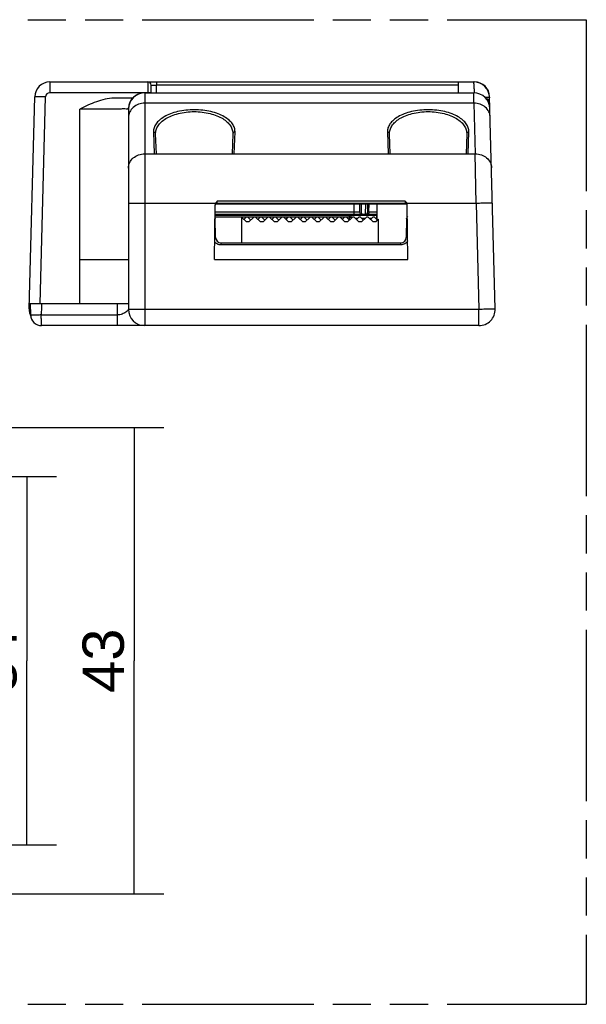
# Model space of a CAD drawing. Header units: millimetres. Extents: x 0 to 210, y 0 to 297.
# Tile 13 of 14: x 121 to 150, y 133 to 183. Entities that reach past the tile are written whole.
import ezdxf
from ezdxf.enums import TextEntityAlignment as Align

# ---------------------------------------------------------------- set-up
doc = ezdxf.new("R2010")
doc.units = ezdxf.units.MM
doc.header["$LTSCALE"] = 19.36
doc.linetypes.add('PHANTOM', pattern=[0.8, 0.45, -0.05, 0.1, -0.05, 0.1, -0.05])
doc.layers.get('0').update_dxf_attribs({"linetype": 'CONTINUOUS'})
doc.layers.add('DEFAULT_3', color=7, linetype='PHANTOM')
doc.layers.add('Z_DIM_2D', color=7, linetype='CONTINUOUS')
doc.styles.add('TEXTSTYLE_3', font='helveticaneueltw1g-ltcn.otf')
doc.dimstyles.new('DIMSTYLE_1', dxfattribs={"dimtxt": 2.1, "dimasz": 3.5, "dimexe": 1.5, "dimexo": 0, "dimgap": 0.525, "dimtad": 1, "dimdec": 0, "dimlfac": 1.818182, "dimdsep": 46, "dimtxsty": 'TEXTSTYLE_3', "dimcen": 0.09, "dimclrt": 5, "dimadec": 0, "dimazin": 0, "dimtp": 0.3, "dimtm": 0.3, "dimtfac": 1, "dimtdec": 0, "dimtofl": 0, "dimtmove": 0, "dimatfit": 3, "dimfxl": 0, "dimtolj": 1, "dimarcsym": 0})
doc.dimstyles.new('DIMSTYLE_5', dxfattribs={"dimtxt": 2.1, "dimasz": 3.5, "dimexe": 1.5, "dimexo": 0, "dimgap": 0.525, "dimtad": 1, "dimdec": 3, "dimlfac": 1.818182, "dimdsep": 46, "dimtxsty": 'TEXTSTYLE_3', "dimcen": 0.09, "dimclrt": 5, "dimadec": 0, "dimazin": 0, "dimtp": 0.3, "dimtm": 0.3, "dimtfac": 1, "dimtdec": 3, "dimtofl": 0, "dimtmove": 0, "dimatfit": 3, "dimfxl": 0, "dimtolj": 1, "dimarcsym": 0})

# ---------------------------------------------------------------- blocks, each defined once
blk = doc.blocks.new('*D2')
at = {"layer": 'Z_DIM_2D', "color": 2, "linetype": 'Continuous'}
for p, q in [((112.64, 161.964), (128.662, 161.964)), ((127.162, 161.964), (127.162, 150.128)), ((127.162, 138.292), (127.162, 150.128)), ((104.613, 138.292), (128.662, 138.292))]:
    blk.add_line(p, q, dxfattribs=at)
at = {"layer": 'Z_DIM_2D', "color": 5, "linetype": 'Continuous', "style": 'TEXTSTYLE_3'}
blk.add_text('43', height=2.1, rotation=90, dxfattribs=at).set_placement((126.637, 150.128), align=Align.CENTER)
blk = doc.blocks.new('_NONE')
blk = doc.blocks.new('*D7')
at = {"layer": 'Z_DIM_2D', "color": 2, "linetype": 'Continuous'}
for p, q in [((69.475, 159.479), (123.211, 159.479)), ((121.711, 159.479), (121.711, 150.129)), ((121.711, 140.779), (121.711, 150.129)), ((102.752, 140.779), (123.211, 140.779))]:
    blk.add_line(p, q, dxfattribs=at)
at = {"layer": 'Z_DIM_2D', "color": 5, "linetype": 'Continuous', "style": 'TEXTSTYLE_3'}
blk.add_text('34', height=2.1, rotation=90, dxfattribs=at).set_placement((121.186, 150.129), align=Align.CENTER)

msp = doc.modelspace()

# ---------------------------------------------------------------- linework, layer by layer
at = {"color": 9, "linetype": 'Continuous'}
for p, q in [((122.88068, 179.51952), (122.88068, 178.96952)), ((127.85284, 179.51952), (127.85956, 178.96952)), ((128.29277, 179.51952), (128.29277, 179.3574)), ((128.2997, 178.96039), (128.29277, 179.3574)), ((143.62416, 179.3574), (128.29277, 179.3574)), ((122.66076, 178.75528), (122.11094, 178.76968)), ((122.38552, 168.24452), (122.66076, 178.75528)), ((127.85956, 178.96952), (122.88068, 178.96952)), ((127.69646, 178.96039), (127.69646, 167.14452)), ((128.02454, 178.9724), (127.85956, 178.96952)), ((127.85956, 178.96952), (127.85972, 178.96039)), ((144.42113, 178.44224), (144.41011, 178.96039)), ((124.39618, 168.24452), (124.39637, 178.14448)), ((126.14465, 178.14452), (124.39637, 178.14452)), ((126.87146, 178.13539), (126.84486, 178.13996)), ((144.42113, 178.44224), (127.69646, 178.44224)), ((144.42113, 178.44224), (144.48846, 175.87114)), ((128.14254, 176.98124), (128.18112, 175.87115)), ((132.24486, 175.87114), (132.2835, 176.98124)), ((140.02254, 176.98124), (140.06116, 175.87114)), ((144.12489, 175.87114), (144.16351, 176.98124)), ((127.69646, 175.87115), (128.18112, 175.87115)), ((132.24486, 175.87114), (140.06116, 175.87114)), ((144.12489, 175.87114), (144.48846, 175.87114)), ((144.53578, 173.35043), (144.48846, 175.87114)), ((131.28899, 173.35046), (127.69646, 173.35046)), ((131.37994, 173.35039), (131.38197, 173.4667)), ((140.92408, 173.4667), (131.38197, 173.4667)), ((139.08815, 172.9176), (139.0918, 173.33584)), ((144.53578, 173.35043), (141.01707, 173.35043)), ((144.53578, 173.35043), (144.67631, 167.98392)), ((132.8487, 172.64558), (131.26474, 172.64558)), ((131.26712, 172.9176), (138.60948, 172.9176)), ((133.24138, 172.64558), (132.93273, 172.64558)), ((133.5637, 172.64558), (133.32575, 172.64558)), ((133.95638, 172.64558), (133.64773, 172.64558)), ((134.2787, 172.64558), (134.04075, 172.64558)), ((134.67138, 172.64558), (134.36273, 172.64558)), ((134.9937, 172.64558), (134.75575, 172.64558)), ((135.38638, 172.64558), (135.07773, 172.64558)), ((135.7087, 172.64558), (135.47075, 172.64558)), ((136.10138, 172.64558), (135.79273, 172.64558)), ((136.4237, 172.64558), (136.18575, 172.64558)), ((136.19991, 172.75292), (136.19896, 172.8075)), ((136.81638, 172.64558), (136.50773, 172.64558)), ((137.1387, 172.64558), (136.90075, 172.64558)), ((137.53138, 172.64558), (137.22273, 172.64558)), ((137.8537, 172.64558), (137.61575, 172.64558)), ((138.0864, 172.64558), (137.93773, 172.64558)), ((138.0864, 172.64558), (138.09378, 172.50474)), ((138.50231, 172.59112), (138.39696, 172.59112)), ((138.89516, 172.59112), (138.71912, 172.59112)), ((139.08815, 172.9176), (139.02922, 172.91856)), ((139.08815, 172.9176), (139.5119, 172.9176)), ((139.21731, 172.59112), (139.11196, 172.59112)), ((139.2491, 172.75452), (139.2491, 172.80952)), ((139.47131, 172.59112), (139.43412, 172.59112)), ((139.47131, 172.59112), (139.47098, 172.55425)), ((139.47131, 172.75452), (139.47131, 172.59112)), ((131.56989, 171.34923), (131.56989, 171.24115)), ((140.70941, 171.24115), (131.56989, 171.24115)), ((140.70941, 171.24115), (140.70941, 171.34923)), ((124.39637, 170.49952), (126.87146, 170.49952)), ((126.32146, 167.14452), (126.32146, 168.24452)), ((122.44459, 167.68492), (126.32146, 167.68492)), ((127.69646, 167.98392), (144.67631, 167.98392)), ((144.67631, 167.14452), (144.67631, 167.98392))]:
    msp.add_line(p, q, dxfattribs=at)
at = {"color": 7, "linetype": 'Continuous'}
for p, q in [((122.88068, 179.51952), (144.44908, 179.51952)), ((143.62698, 179.51946), (143.61723, 178.96037)), ((128.02475, 178.96039), (128.01782, 179.3574)), ((121.8287, 167.99112), (122.11094, 178.76967)), ((127.08589, 178.69452), (126.13572, 178.69452)), ((127.66747, 178.96006), (127.55079, 178.94847)), ((127.69058, 178.96039), (127.66747, 178.96006)), ((127.69646, 178.96039), (144.41011, 178.96039)), ((145.50103, 167.99112), (145.21878, 178.76961)), ((126.84485, 178.13539), (126.84493, 178.14452)), ((126.84637, 178.18508), (126.86607, 178.18508)), ((126.86767, 178.20966), (126.86608, 178.18508)), ((126.87146, 178.13539), (126.87146, 167.96952)), ((128.28802, 175.87115), (128.25251, 176.88803)), ((132.17353, 176.88803), (132.13802, 175.87115)), ((140.16802, 175.87115), (140.13251, 176.88803)), ((144.05354, 176.88803), (144.01802, 175.87115)), ((128.18086, 175.87115), (132.2446, 175.87115)), ((140.06115, 175.87115), (144.12487, 175.87115)), ((131.24601, 170.49952), (131.27023, 173.27411)), ((131.32614, 173.33584), (140.97885, 173.33584)), ((140.92554, 173.35039), (131.37994, 173.35039)), ((138.33979, 172.80952), (138.33979, 173.33584)), ((138.60218, 173.33584), (138.60948, 172.9176)), ((138.71681, 172.94529), (138.71032, 173.33536)), ((138.91922, 172.80952), (138.92342, 173.33465)), ((139.02922, 172.91857), (139.03286, 173.33584)), ((139.51112, 172.51411), (139.51112, 173.33584)), ((141.06004, 170.49952), (141.03582, 173.27411)), ((131.26569, 172.75452), (139.51112, 172.75452)), ((131.26617, 172.80952), (139.5119, 172.80952)), ((131.29493, 171.61943), (131.27795, 172.5924)), ((132.60923, 172.64616), (132.60923, 171.34923)), ((132.64634, 172.62174), (132.84356, 172.42452)), ((132.72964, 172.53844), (132.81293, 172.62174)), ((132.9685, 172.62174), (133.08714, 172.5031)), ((133.00856, 172.42452), (133.20578, 172.62174)), ((133.36134, 172.62174), (133.55856, 172.42452)), ((133.44464, 172.53844), (133.52793, 172.62174)), ((133.6835, 172.62174), (133.80214, 172.5031)), ((133.72356, 172.42452), (133.92078, 172.62174)), ((134.07634, 172.62174), (134.27356, 172.42452)), ((134.15964, 172.53844), (134.24293, 172.62174)), ((134.3985, 172.62174), (134.51714, 172.5031)), ((134.43856, 172.42452), (134.63578, 172.62174)), ((134.79134, 172.62174), (134.98856, 172.42452)), ((134.87464, 172.53844), (134.95793, 172.62174)), ((135.1135, 172.62174), (135.23214, 172.5031)), ((135.15356, 172.42452), (135.35078, 172.62174)), ((135.50634, 172.62174), (135.70356, 172.42452)), ((135.58964, 172.53844), (135.67293, 172.62174)), ((135.8285, 172.62174), (135.94714, 172.5031)), ((135.86856, 172.42452), (136.06578, 172.62174)), ((136.09036, 172.75452), (136.08988, 172.80952)), ((136.22134, 172.62174), (136.41856, 172.42452)), ((136.30464, 172.53844), (136.38793, 172.62174)), ((136.5435, 172.62174), (136.66214, 172.5031)), ((136.58356, 172.42452), (136.78078, 172.62174)), ((136.93634, 172.62174), (137.13356, 172.42452)), ((137.01964, 172.53844), (137.10293, 172.62174)), ((137.2585, 172.62174), (137.37714, 172.5031)), ((137.29856, 172.42452), (137.49578, 172.62174)), ((137.65134, 172.62174), (137.84856, 172.42452)), ((137.73464, 172.53844), (137.81793, 172.62174)), ((137.9735, 172.62174), (138.09214, 172.5031)), ((138.01356, 172.42452), (138.21078, 172.62174)), ((138.08646, 172.75449), (138.08637, 172.72432)), ((138.08637, 172.72432), (138.08637, 172.70614)), ((138.08637, 172.70614), (138.08644, 172.66687)), ((138.0864, 172.64559), (138.10782, 172.64669)), ((138.10926, 172.75172), (138.08896, 172.75449)), ((138.18008, 172.6872), (138.17238, 172.70323)), ((138.19411, 172.65046), (138.19625, 172.65039)), ((138.19778, 172.62106), (138.19625, 172.65038)), ((138.36634, 172.62174), (138.56356, 172.42452)), ((138.44964, 172.53844), (138.53293, 172.62174)), ((138.6885, 172.62174), (138.80714, 172.5031)), ((138.71681, 172.94529), (138.7169, 172.94106)), ((138.71944, 172.80952), (138.7169, 172.94106)), ((138.72856, 172.42452), (138.92578, 172.62174)), ((139.08134, 172.62174), (139.27856, 172.42452)), ((139.16464, 172.53844), (139.24793, 172.62174)), ((139.4035, 172.62174), (139.52214, 172.5031)), ((139.44356, 172.42452), (139.5703, 172.55126)), ((139.5703, 171.34923), (139.5703, 172.55126)), ((141.00135, 172.5924), (140.98436, 171.61943)), ((132.84356, 172.42452), (133.00856, 172.42452)), ((133.55856, 172.42452), (133.72356, 172.42452)), ((134.27356, 172.42452), (134.43856, 172.42452)), ((134.98856, 172.42452), (135.15356, 172.42452)), ((135.70356, 172.42452), (135.86856, 172.42452)), ((136.41856, 172.42452), (136.58356, 172.42452)), ((137.13356, 172.42452), (137.29856, 172.42452)), ((137.84856, 172.42452), (138.01356, 172.42452)), ((138.56356, 172.42452), (138.72856, 172.42452)), ((139.27856, 172.42452), (139.44356, 172.42452)), ((131.56989, 171.34923), (140.70941, 171.34923)), ((131.24601, 170.49952), (141.06004, 170.49952)), ((126.87146, 168.24452), (121.83533, 168.24452)), ((121.90438, 167.68492), (121.89461, 168.24452)), ((121.8287, 167.99112), (121.82929, 167.93152)), ((121.85431, 167.76446), (121.88295, 167.67453)), ((144.67631, 167.14452), (122.45429, 167.14452))]:
    msp.add_line(p, q, dxfattribs=at)
for points in [[(127.55079, 178.94847), (127.43622, 178.92033), (127.3264, 178.87594), (127.22354, 178.81597), (127.13006, 178.74157), (127.04815, 178.65432), (126.97969, 178.55608), (126.9262, 178.44903), (126.88882, 178.33556), (126.8674, 178.2088)], [(138.17238, 172.70323), (138.16127, 172.71896), (138.14658, 172.73322), (138.12886, 172.7445), (138.10926, 172.75172)]]:
    msp.add_lwpolyline(points, dxfattribs=at)
for centre, radius, start, end in [((122.88068, 178.74952), 0.77, 90, 178.500531), ((127.85284, 179.35452), 0.165, 0.999314, 90.000009), ((144.39547, 178.69452), 0.825, 1.499989, 90), ((144.44904, 178.74952), 0.77, 1.498722, 90.001848), ((127.69646, 178.13539), 0.825, 90, 180), ((144.41011, 178.13538), 0.825, 1.500686, 90.000037), ((144.95286, 178.41952), 0.275, 1.5, 74.654611), ((127.65836, 178.13546), 0.8135, 176.503255, 179.362031), ((131.37994, 173.24039), 0.11, 90, 167.939736), ((131.51233, 173.24361), 0.2476, 149.144114, 154.432695), ((140.92516, 173.24039), 0.11, 12.261994, 89.897589), ((131.11297, 172.58952), 0.165, 0.833324, 15.562156), ((132.56856, 172.54396), 0.11, 45, 68.304037), ((132.89072, 172.54396), 0.11, 45, 135), ((133.28356, 172.54396), 0.11, 45, 135), ((133.60572, 172.54396), 0.11, 45, 135), ((133.99856, 172.54396), 0.11, 45, 135), ((134.32072, 172.54396), 0.11, 45, 135), ((134.71356, 172.54396), 0.11, 45, 135), ((135.03572, 172.54396), 0.11, 45, 135), ((135.42856, 172.54396), 0.11, 45, 135), ((135.75072, 172.54396), 0.11, 45, 135), ((136.14356, 172.54396), 0.11, 45, 135), ((136.46572, 172.54396), 0.11, 45, 135), ((136.85856, 172.54396), 0.11, 45, 135), ((137.18072, 172.54396), 0.11, 45, 135), ((137.57356, 172.54396), 0.11, 45, 135), ((137.89572, 172.54396), 0.11, 45, 135), ((134.78982, 172.66214), 3.29662, 359.712233, 0.082146), ((138.08651, 172.64463), 0.10989, 3.002126, 90.011548), ((138.28856, 172.54396), 0.11, 45, 135), ((138.61072, 172.54396), 0.11, 45, 135), ((138.71946, 172.91952), 0.11, 181.002195, 269.996009), ((138.91922, 172.91952), 0.11, 269.999545, 359.503104), ((139.00356, 172.54396), 0.11, 45, 135), ((139.32572, 172.54396), 0.11, 45, 135), ((139.57713, 161.53319), 11.05843, 90.341268, 90.548285), ((141.16632, 172.58952), 0.165, 139.817351, 179.000201), ((131.56989, 171.62423), 0.275, 181.000017, 270), ((140.70941, 171.62423), 0.275, 270, 358.999986), ((122.65341, 167.96952), 0.825, 178.5, 205.626064), ((122.45429, 167.69452), 0.55, 180.999923, 269.99989), ((127.69646, 167.96952), 0.825, 180, 270), ((144.67631, 167.96952), 0.825, 270, 1.5)]:
    msp.add_arc(centre, radius, start, end, dxfattribs=at)
at = {"color": 9, "linetype": 'Continuous'}
for centre, radius, start, end in [((122.88068, 178.74952), 0.22, 89.999999, 178.5), ((127.69013, 178.13473), 0.82564, 89.968908, 176.503267), ((122.10303, 168.12508), 0.32514, 229.628331, 231.389186)]:
    msp.add_arc(centre, radius, start, end, dxfattribs=at)
for points, knots in [([(144.44761, 178.95824), (144.44594, 179.03392), (144.44243, 179.142), (144.43471, 179.27738), (144.42845, 179.35972), (144.42184, 179.425), (144.41376, 179.47516), (144.4076, 179.50218), (144.39985, 179.51952), (144.39547, 179.51952)], [0, 0, 0, 0, 0.40036142, 0.57156199, 0.71776854, 0.83562326, 0.92250578, 0.97679695, 1, 1, 1, 1]), ([(128.01782, 179.3574), (128.01782, 179.35787), (128.0207, 179.35736), (128.02374, 179.3582), (128.03092, 179.35803), (128.03978, 179.35834), (128.05135, 179.35841), (128.07109, 179.35858), (128.10095, 179.35861), (128.14204, 179.35853), (128.189, 179.35829), (128.2399, 179.35792), (128.27493, 179.35759), (128.29277, 179.3574)], [0, 0, 0, 0, 0.00510578, 0.01992165, 0.04412821, 0.07735933, 0.11924364, 0.16940834, 0.29308517, 0.44470916, 0.61783093, 0.8053086, 1, 1, 1, 1]), ([(145.11655, 178.72352), (145.1071, 178.72369), (145.06338, 178.72426), (145.01966, 178.72434), (144.98539, 178.72438)], [0, 0, 0, 0, 0.2161219, 1, 1, 1, 1]), ([(145.22018, 178.71612), (145.22016, 178.71682), (145.21716, 178.71787), (145.2127, 178.71876), (145.20409, 178.71982), (145.18687, 178.72122), (145.15714, 178.72262), (145.13145, 178.72325), (145.11655, 178.72352)], [0, 0, 0, 0, 0.02021195, 0.06930519, 0.14908314, 0.25962983, 0.57163644, 1, 1, 1, 1]), ([(126.84486, 178.13996), (126.81521, 178.13996), (126.73597, 178.1455), (126.58803, 178.14508), (126.38428, 178.14406), (126.23019, 178.14452), (126.14465, 178.14452)], [0, 0, 0, 0, 0.12701417, 0.33993206, 0.63352948, 1, 1, 1, 1]), ([(127.69646, 178.44224), (127.58961, 178.44224), (127.3773, 178.4058), (127.10387, 178.2474), (126.91654, 178.00591), (126.87146, 177.80957), (126.87146, 177.71439)], [0, 0, 0, 0, 0.26427904, 0.52040238, 0.76458757, 1, 1, 1, 1]), ([(132.2835, 176.98124), (132.28593, 177.05069), (132.26227, 177.19671), (132.15572, 177.40402), (131.97593, 177.59579), (131.72755, 177.7657), (131.41651, 177.90983), (131.05088, 178.02167), (130.64316, 178.09106), (130.07472, 178.12297), (129.51429, 178.06276), (129.00934, 177.91036), (128.69831, 177.76583), (128.45051, 177.59538), (128.2702, 177.40417), (128.16353, 177.19673), (128.14012, 177.05068), (128.14254, 176.98124)], [0, 0, 0, 0, 0.04059359, 0.08439709, 0.13438429, 0.19249724, 0.25918284, 0.33389834, 0.41520512, 0.50013817, 0.6660492, 0.74086455, 0.80751215, 0.86557012, 0.91560305, 0.95940972, 1, 1, 1, 1]), ([(128.25251, 176.88803), (128.2501, 176.95703), (128.26953, 177.10165), (128.37106, 177.30713), (128.53863, 177.49901), (128.77215, 177.67033), (129.06824, 177.81095), (129.41502, 177.92363), (129.80304, 177.99652), (130.34524, 178.03092), (130.87967, 177.9651), (131.35833, 177.81141), (131.65382, 177.66979), (131.88739, 177.49885), (132.05506, 177.30711), (132.15651, 177.10164), (132.17594, 176.95703), (132.17353, 176.88803)], [0, 0, 0, 0, 0.04191749, 0.086683, 0.13727483, 0.19517095, 0.26126339, 0.33544432, 0.41601671, 0.50025202, 0.66468193, 0.73880454, 0.80488008, 0.86275298, 0.91331564, 0.95808474, 1, 1, 1, 1]), ([(144.16351, 176.98124), (144.16594, 177.05069), (144.14227, 177.19671), (144.03572, 177.40402), (143.85593, 177.59579), (143.60755, 177.7657), (143.29651, 177.90983), (142.93088, 178.02167), (142.52316, 178.09106), (141.95472, 178.12297), (141.39429, 178.06276), (140.88934, 177.91036), (140.57831, 177.76583), (140.33051, 177.59538), (140.1502, 177.40417), (140.04353, 177.19673), (140.02012, 177.05068), (140.02254, 176.98124)], [0, 0, 0, 0, 0.04059369, 0.08439727, 0.13438446, 0.19249737, 0.25918295, 0.33389842, 0.41520518, 0.5001382, 0.66604919, 0.74086453, 0.80751212, 0.86557005, 0.91560296, 0.95940969, 1, 1, 1, 1]), ([(140.13251, 176.88803), (140.1301, 176.95703), (140.14953, 177.10165), (140.25106, 177.30713), (140.41863, 177.49901), (140.65215, 177.67033), (140.94824, 177.81095), (141.29502, 177.92363), (141.68304, 177.99652), (142.22524, 178.03092), (142.75967, 177.9651), (143.23833, 177.81141), (143.53382, 177.66979), (143.76739, 177.49885), (143.93506, 177.30711), (144.03651, 177.10164), (144.05594, 176.95703), (144.05354, 176.88803)], [0, 0, 0, 0, 0.04191749, 0.08668301, 0.13727483, 0.19517095, 0.26126339, 0.33544432, 0.41601671, 0.50025202, 0.66468193, 0.73880454, 0.80488008, 0.86275298, 0.91331564, 0.95808474, 1, 1, 1, 1]), ([(145.24585, 177.73599), (145.24339, 177.82973), (145.19468, 178.0218), (145.00643, 178.25625), (144.73551, 178.40875), (144.52635, 178.44285), (144.42113, 178.44224)], [0, 0, 0, 0, 0.2355703, 0.479694, 0.73565826, 1, 1, 1, 1]), ([(128.25251, 176.88803), (128.25209, 176.9), (128.24563, 176.92543), (128.21223, 176.96751), (128.16951, 176.98146), (128.14245, 176.98124)], [0, 0, 0, 0, 0.22845311, 0.48377876, 1, 1, 1, 1]), ([(132.28356, 176.98124), (132.25651, 176.98146), (132.2138, 176.9675), (132.18042, 176.92542), (132.17396, 176.9), (132.17353, 176.88803)], [0, 0, 0, 0, 0.51623608, 0.77155228, 1, 1, 1, 1]), ([(140.13251, 176.88803), (140.13209, 176.9), (140.12563, 176.92543), (140.09224, 176.9675), (140.04952, 176.98146), (140.02247, 176.98124)], [0, 0, 0, 0, 0.22845058, 0.4837718, 1, 1, 1, 1]), ([(144.16358, 176.98124), (144.13653, 176.98146), (144.09381, 176.9675), (144.06042, 176.92543), (144.05396, 176.9), (144.05354, 176.88803)], [0, 0, 0, 0, 0.51622885, 0.77154965, 1, 1, 1, 1]), ([(126.87146, 175.14329), (126.87146, 175.23847), (126.91654, 175.43481), (127.10387, 175.6763), (127.3773, 175.8347), (127.58961, 175.87113), (127.69646, 175.87113)], [0, 0, 0, 0, 0.23541243, 0.47959762, 0.73572096, 1, 1, 1, 1]), ([(144.48846, 175.87113), (144.59366, 175.87174), (144.80277, 175.83766), (145.07369, 175.6852), (145.26198, 175.45076), (145.31072, 175.25865), (145.31318, 175.16488)], [0, 0, 0, 0, 0.2642758, 0.52020355, 0.76436985, 1, 1, 1, 1]), ([(127.69646, 173.35039), (127.64283, 173.35039), (127.53759, 173.35021), (127.38481, 173.34942), (127.24398, 173.34814), (127.13665, 173.34665), (127.06078, 173.34521), (127.0127, 173.34409), (126.97122, 173.3429), (126.93669, 173.34166), (126.90955, 173.34039), (126.89149, 173.33923), (126.88112, 173.33822), (126.87591, 173.33754), (126.87331, 173.33697), (126.87146, 173.3364), (126.87146, 173.33599)], [0, 0, 0, 0, 0.19489614, 0.38245494, 0.55519316, 0.70665591, 0.77252088, 0.83095921, 0.88139942, 0.92334867, 0.95643634, 0.98031836, 0.98874142, 0.99480655, 0.99852037, 1, 1, 1, 1]), ([(140.92408, 173.4667), (140.92435, 173.45204), (140.92471, 173.43067), (140.92516, 173.4034), (140.92546, 173.3859), (140.92569, 173.37155), (140.92592, 173.36165), (140.92585, 173.35592), (140.92599, 173.35287), (140.92566, 173.3516), (140.9259, 173.35039), (140.9257, 173.35039)], [0, 0, 0, 0, 0.37817299, 0.55112373, 0.70343348, 0.82894283, 0.92263789, 0.95614649, 0.98033042, 0.9949976, 1, 1, 1, 1]), ([(145.3605, 173.35759), (145.36049, 173.358), (145.35864, 173.35851), (145.35601, 173.35902), (145.3508, 173.35956), (145.34041, 173.36029), (145.32234, 173.36098), (145.2952, 173.36155), (145.26068, 173.36188), (145.21921, 173.36198), (145.17116, 173.36184), (145.09532, 173.3613), (144.98804, 173.35998), (144.84729, 173.35758), (144.69458, 173.35437), (144.58939, 173.3518), (144.53578, 173.35039)], [0, 0, 0, 0, 0.00147969, 0.00519367, 0.01125848, 0.01968023, 0.04355463, 0.07662756, 0.11856057, 0.16898448, 0.22740255, 0.29325566, 0.44470111, 0.61744148, 0.80505291, 1, 1, 1, 1]), ([(131.26475, 172.59308), (131.26673, 172.59305), (131.26997, 172.59293), (131.27447, 172.59296), (131.27633, 172.59252), (131.27795, 172.59266), (131.27795, 172.5924)], [0, 0, 0, 0, 0.44913429, 0.76105596, 0.94091409, 1, 1, 1, 1]), ([(139.08237, 172.87685), (139.07826, 172.86168), (139.06719, 172.83468), (139.04349, 172.81599), (139.03154, 172.81195)], [0, 0, 0, 0, 0.5548417, 1, 1, 1, 1]), ([(141.00135, 172.5924), (141.00135, 172.59318), (141.00434, 172.59246), (141.00694, 172.59306), (141.01406, 172.59296), (141.02534, 172.59328), (141.03557, 172.5932), (141.04143, 172.59318)], [0, 0, 0, 0, 0.058188, 0.13395459, 0.24314621, 0.56169567, 1, 1, 1, 1]), ([(131.25608, 171.62021), (131.26176, 171.62023), (131.27168, 171.6203), (131.28262, 171.61998), (131.28951, 171.62008), (131.29204, 171.61949), (131.29493, 171.62018), (131.29493, 171.61943)], [0, 0, 0, 0, 0.43830143, 0.75714079, 0.86627721, 0.94165078, 1, 1, 1, 1]), ([(140.98436, 171.61943), (140.98437, 171.61976), (140.98645, 171.6195), (140.98881, 171.62009), (140.99455, 171.61999), (141.00571, 171.6203), (141.02478, 171.6202), (141.04104, 171.62013), (141.05023, 171.62004)], [0, 0, 0, 0, 0.01509329, 0.0611132, 0.14125798, 0.25660928, 0.58185362, 1, 1, 1, 1]), ([(131.56989, 171.24115), (131.50857, 171.24223), (131.38397, 171.27074), (131.28837, 171.35659), (131.25339, 171.40697)], [0, 0, 0, 0, 0.50000043, 1, 1, 1, 1]), ([(141.05211, 171.45065), (141.02037, 171.38876), (140.94449, 171.30706), (140.81509, 171.25092), (140.7445, 171.24158), (140.70941, 171.24115)], [0, 0, 0, 0, 0.497698, 0.74883798, 1, 1, 1, 1]), ([(121.8287, 167.99112), (121.82818, 167.97125), (121.8419, 167.92614), (121.87359, 167.89338), (121.89242, 167.87736)], [0, 0, 0, 0, 0.44566937, 1, 1, 1, 1]), ([(122.44459, 167.68494), (122.4095, 167.68433), (122.34067, 167.68325), (122.24066, 167.68203), (122.14842, 167.68125), (122.06767, 167.68096), (122.009, 167.68111), (121.9702, 167.68159), (121.94749, 167.68194), (121.93004, 167.68265), (121.91606, 167.68282), (121.90988, 167.68425), (121.90439, 167.68399), (121.90438, 167.68494)], [0, 0, 0, 0, 0.19480126, 0.38216422, 0.55519144, 0.70678829, 0.83048868, 0.8806607, 0.92253413, 0.95573205, 0.97990628, 0.99472941, 1, 1, 1, 1]), ([(122.45429, 167.14452), (122.45337, 167.14452), (122.45344, 167.14984), (122.45196, 167.1559), (122.45149, 167.16965), (122.45047, 167.18696), (122.44971, 167.20964), (122.44854, 167.24848), (122.44734, 167.30717), (122.44618, 167.38788), (122.44531, 167.48014), (122.44476, 167.58044), (122.44462, 167.64961), (122.44461, 167.68492)], [0, 0, 0, 0, 0.00512701, 0.0195811, 0.04333867, 0.07624211, 0.11806289, 0.16834679, 0.29225141, 0.44349236, 0.61624028, 0.80410268, 1, 1, 1, 1]), ([(126.87146, 167.96952), (126.87146, 167.96771), (126.86743, 167.96237), (126.86179, 167.95138), (126.85028, 167.93562), (126.83501, 167.9162), (126.81495, 167.89451), (126.78055, 167.86174), (126.72622, 167.81943), (126.64636, 167.77182), (126.51407, 167.71274), (126.40014, 167.68492), (126.32146, 167.68492)], [0, 0, 0, 0, 0.00846093, 0.02891158, 0.05955821, 0.09869432, 0.14492488, 0.1976485, 0.32104622, 0.46645683, 0.63161742, 1, 1, 1, 1]), ([(126.87146, 167.96952), (126.87146, 167.96993), (126.87331, 167.97049), (126.87591, 167.97107), (126.88112, 167.97175), (126.89149, 167.97275), (126.90955, 167.97391), (126.93669, 167.97519), (126.97122, 167.97643), (127.0127, 167.97762), (127.06078, 167.97873), (127.13665, 167.98018), (127.24398, 167.98166), (127.38481, 167.98295), (127.53759, 167.98374), (127.64283, 167.98392), (127.69646, 167.98392)], [0, 0, 0, 0, 0.00147963, 0.00519345, 0.01125858, 0.01968164, 0.04356366, 0.07665133, 0.11860058, 0.16904079, 0.22747912, 0.29334409, 0.44480684, 0.61754506, 0.80510386, 1, 1, 1, 1]), ([(144.67631, 167.98392), (144.72991, 167.98532), (144.83508, 167.9879), (144.98777, 167.9911), (145.12852, 167.9935), (145.2358, 167.99483), (145.31164, 167.99537), (145.3597, 167.99551), (145.40118, 167.99541), (145.43571, 167.99507), (145.46286, 167.99451), (145.48094, 167.99382), (145.49133, 167.99309), (145.49654, 167.99255), (145.49916, 167.99204), (145.50102, 167.99152), (145.50103, 167.99112)], [0, 0, 0, 0, 0.1949205, 0.38248947, 0.55522758, 0.70668369, 0.77254407, 0.83097749, 0.88141288, 0.92335771, 0.95644164, 0.98032083, 0.98874286, 0.99480723, 0.99852058, 1, 1, 1, 1])]:
    msp.add_open_spline(points, degree=3, knots=knots, dxfattribs=at)
at = {"color": 7, "linetype": 'Continuous'}
for points, knots in [([(126.13572, 178.69452), (125.98273, 178.69452), (125.67648, 178.65299), (125.09001, 178.4723), (124.67347, 178.2751), (124.39637, 178.14448)], [0, 0, 0, 0, 0.24977779, 0.49982635, 1, 1, 1, 1]), ([(138.10782, 172.64669), (138.11794, 172.6472), (138.1467, 172.64852), (138.17546, 172.6503), (138.19411, 172.65046)], [0, 0, 0, 0, 0.35207556, 1, 1, 1, 1])]:
    msp.add_open_spline(points, degree=3, knots=knots, dxfattribs=at)
for points in [[(131.28899, 173.35046), (131.2777, 173.32681), (131.2703, 173.30032), (131.27023, 173.27411)], [(131.38197, 173.4667), (131.35199, 173.43706), (131.32137, 173.40679), (131.29978, 173.37059)], [(140.98712, 173.39858), (140.96819, 173.42304), (140.94608, 173.44494), (140.92408, 173.4667)], [(141.01708, 173.35043), (141.00894, 173.36749), (140.99869, 173.38363), (140.98712, 173.39858)], [(141.03582, 173.27411), (141.03574, 173.30031), (141.02835, 173.32679), (141.01707, 173.35043)]]:
    msp.add_open_spline(points, degree=3, dxfattribs=at)
at = {"color": 9, "linetype": 'Continuous'}
for points in [[(139.03154, 172.81195), (139.02702, 172.81043), (139.02222, 172.80951), (139.01745, 172.80951)], [(139.08815, 172.9176), (139.08799, 172.90388), (139.08596, 172.89009), (139.08237, 172.87685)], [(122.4461, 168.24452), (122.44471, 168.05799), (122.44547, 167.87145), (122.44459, 167.68492)]]:
    msp.add_open_spline(points, degree=3, dxfattribs=at)
at = {"layer": 'DEFAULT_3', "color": 91, "linetype": 'PHANTOM', "true_color": 0x80ff80}
for p, q in [((50.12864, 182.68), (150.12864, 182.68)), ((150.12864, 182.68), (150.12864, 132.68)), ((50.12864, 132.68), (150.12864, 132.68))]:
    msp.add_line(p, q, dxfattribs=at)

# ---------------------------------------------------------------- dimensions: what is measured, and where the dimension line sits
at = {"layer": 'Z_DIM_2D', "color": 2, "linetype": 'Continuous'}
for base, p1, p2, dimstyle, picture, middle in [((127.16167, 138.29209), (112.64043, 161.96442), (104.61279, 138.29209), 'DIMSTYLE_1', '*D2', (127.16167, 150.11259)), ((121.71131, 140.77851), (69.4752, 159.47851), (102.75235, 140.77851), 'DIMSTYLE_5', '*D7', (121.71131, 150.13635))]:
    dim = msp.add_linear_dim(base=base, p1=p1, p2=p2, angle=270, dimstyle=dimstyle, override={"dimblk1": 'NONE', "dimblk2": 'NONE', "dimsah": 1}, dxfattribs=at)
    dim.commit()
    dim.dimension.update_dxf_attribs({"geometry": picture, "text_midpoint": middle, "dimtype": 160})

doc.saveas('drawing.dxf')
